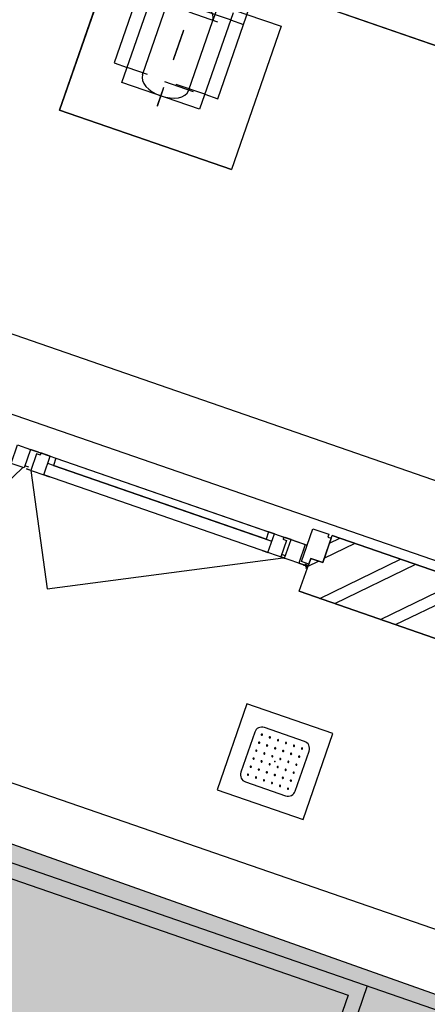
# Model space of a CAD drawing. Header units: metres. Extents: x 128615 to 129083, y 455669 to 456034.
# Tile 132 of 158: x 128836.61 to 128837.96, y 455862.71 to 455865.96. Entities that reach past the tile are written whole.
import ezdxf

# ---------------------------------------------------------------- set-up
doc = ezdxf.new("R2010")
doc.units = ezdxf.units.M
doc.linetypes.add('Tauw_Center2', pattern=[6.4990000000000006, 4, -0.833, 0.833, -0.833])
for name, color, linetype in [('B-XX-GR-GRAS-G', 90, 'Continuous'), ('B-XX-GR-KRUIDEN-G', 98, 'Continuous'), ('B-XX-OG-BEBOUWING-G', 1, 'Continuous'), ('ME_N_A_EB00----aandrijving~-_-----', 135, 'Continuous'), ('ME_N_A_EB00----vijzel~-_-----', 135, 'Continuous'), ('ME_N_N_-B00----aandrijving~C_-----', 135, 'Tauw_Center2'), ('ME_N_N_-B00----vijzel~C_-----', 135, 'Tauw_Center2'), ('ZU_N_D_EB00--F-METSELWERK~-_-----', 7, 'Continuous')]:
    doc.layers.add(name, color=color, linetype=linetype)
for name, color, linetype, lineweight in [('B-XX-GR-HAAG-G', 90, 'GR-HAAG1', 13), ('B-XX-VH-BESTRATING-V', 1, 'Continuous', 18), ('B-XX-VH-VERHARDING-V', 1, 'Continuous', 18), ('X-XX-AL-T25', 7, 'Continuous', 25)]:
    doc.layers.add(name, color=color, linetype=linetype, lineweight=lineweight)
doc.styles.add('tcb_isocp', font='tcb_isocp.shx')
doc.linetypes.add('GR-HAAG1', pattern='A,6,[176,NLCS.SHX,S=0.125,R=0,X=0,Y=0],-2', length=8)

# ---------------------------------------------------------------- blocks, each defined once
blk = doc.blocks.new('A$C5FFD7D3A')
at = {"layer": 'ME_N_A_EB00----aandrijving~-_-----'}
for p, q in [((217.3434344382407, -1643.459353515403), (-301.5297674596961, -1643.459353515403)), ((-42.13162010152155, -1688.697448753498), (-42.09316651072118, -1643.459353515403)), ((217.3434344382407, -1688.697448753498), (217.3434344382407, -1643.459353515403)), ((-67.48578113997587, -1688.697448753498), (269.8317897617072, -1688.697448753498)), ((269.8317897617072, -1688.697448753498), (269.8317897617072, -1960.12602018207)), ((269.8317897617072, -1960.12602018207), (-67.48578113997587, -1960.12602018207)), ((217.3434344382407, -2005.364115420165), (217.3434344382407, -1960.12602018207)), ((-301.5297674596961, -2005.364115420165), (217.3434344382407, -2005.364115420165))]:
    blk.add_line(p, q, dxfattribs=at)
at = {"layer": 'ME_N_A_EB00----vijzel~-_-----'}
for p, q in [((-110.3466191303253, -1743.597393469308), (-21.41011146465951, -1743.597393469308)), ((223.7561200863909, -1743.597393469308), (-21.41011146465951, -1743.597393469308)), ((223.7561200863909, -1904.261247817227), (-21.41011146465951, -1904.261247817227))]:
    blk.add_line(p, q, dxfattribs=at)
for centre, major_axis, ratio in [((-21.41011146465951, -1823.929320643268), (0, -80.33192717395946), 0.5735764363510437), ((223.7561200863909, -1823.929320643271), (0, 80.33192717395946), 0.5735764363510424)]:
    blk.add_ellipse(centre, major_axis=major_axis, ratio=ratio, start_param=3.141592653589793, end_param=6.283185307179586, dxfattribs=at)
at = {"layer": 'ME_N_N_-B00----aandrijving~C_-----'}
for p, q in [((-42.13162010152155, -1688.697448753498), (-42.13162010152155, -1960.12602018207)), ((217.3434344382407, -1688.697448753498), (217.3434344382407, -1960.12602018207)), ((-559.3239554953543, -1824.411734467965), (305.0450327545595, -1824.411734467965))]:
    blk.add_line(p, q, dxfattribs=at)
at = {"layer": 'ME_N_N_-B00----vijzel~C_-----'}
for p, q in [((-21.41011146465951, -1726.235109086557), (-21.41011146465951, -1922.588359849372)), ((222.0100205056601, -1726.235109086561), (222.0100205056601, -1922.588359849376)), ((-5954.76730772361, -1824.411734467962), (307.3109158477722, -1824.411734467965))]:
    blk.add_line(p, q, dxfattribs=at)
blk = doc.blocks.new('A$C771F1ADE')
at = {"layer": 'ZU_N_D_EB00--F-METSELWERK~-_-----'}
h = blk.add_hatch(dxfattribs=at)
h.set_pattern_fill('10300013,O', color=256, scale=75000, angle=270)
h.set_pattern_definition([(44.9999999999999, (1745.999999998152, -8817.531754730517), (-106.0660171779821, 106.0660171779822), []), (44.9999999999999, (1745.999999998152, -8764.499254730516), (-106.0660171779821, 106.0660171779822), [])])
h.paths.add_polyline_path([(2525.000000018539, -7392.531754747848), (2385.000000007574, -7392.531754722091), (2385.000000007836, -7612.531754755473), (2315.000000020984, -7612.5317547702), (2314.999999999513, -10032.53175471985), (1009.000000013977, -10032.53175472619), (1009.000000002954, -10127.53175473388), (966.9999999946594, -10127.53175475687), (966.9999999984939, -10242.53175477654), (2525.000000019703, -10242.5317547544)])
for p, q in [((180.952380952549, -8393.097998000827), (1419.047619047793, -8393.097998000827)), ((-299.9999999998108, -8500.000000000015), (-299.9999999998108, -9000.000000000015)), ((180.952380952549, -8500.000000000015), (300.0000000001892, -8500.000000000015)), ((300.0000000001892, -8500.000000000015), (300.0000000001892, -9000.000000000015)), ((-299.9999999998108, -9000.000000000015), (300.0000000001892, -9000.000000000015)), ((-2275.000000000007, -9750), (2274.999999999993, -9750)), ((-2275.000000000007, -10000), (2274.999999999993, -10000)), ((2314.999999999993, -10032.5317547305), (1008.999999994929, -10032.5317547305)), ((1008.999999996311, -10127.53175471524), (1008.999999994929, -10032.53175471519)), ((64.47795821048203, -10090.05873803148), (941.9999999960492, -10090.05873802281)), ((807.0182481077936, -10115.35821638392), (64.47795821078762, -10115.35821639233)), ((64.47795821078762, -10115.35821639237), (820.4740134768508, -10115.35821638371)), ((966.9999999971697, -10242.5317547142), (966.9999999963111, -10127.53175471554)), ((966.9999999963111, -10127.53175471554), (1008.999999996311, -10127.53175471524)), ((827.0182481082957, -10155.05320673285), (51.02219284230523, -10155.05320674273)), ((966.9999999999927, -10242.53175473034), (2524.999999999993, -10242.53175473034)), ((2524.999999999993, -10242.5317547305), (966.9999999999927, -10242.5317547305)), ((-2275.000000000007, -11150), (2274.999999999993, -11150)), ((-2525.000000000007, -11400), (2524.999999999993, -11400)), ((1604.999999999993, -11400), (1604.999999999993, -13079.99999999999))]:
    blk.add_line(p, q, dxfattribs=at)
for points in [[(-70.45175280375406, -10090.05320674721), (-24.68244952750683, -10090.053206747), (3.432191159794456, -10090.05320674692), (44.47795821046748, -10090.05320674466), (64.47795821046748, -10090.05320674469), (64.47795821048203, -10090.05873803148), (807.0182481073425, -10090.05873802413), (807.0182481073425, -10090.05320673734), (827.0182481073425, -10090.05320673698), (860.0512680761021, -10090.05320673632), (885.2194256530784, -10090.05320673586), (941.9999999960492, -10090.05320673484), (941.9999999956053, -10032.5317547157), (996.9999999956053, -10032.53175471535), (996.9999999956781, -10042.53175471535), (1008.999999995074, -10042.53175471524), (1008.999999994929, -10032.5317547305), (2314.999999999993, -10032.5317547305), (2314.999999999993, -8393.097998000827), (1780.952380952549, -8393.097998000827), (1419.047619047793, -8393.097998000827), (180.952380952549, -8393.097998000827)], [(-28.68302039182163, -10155.05320674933), (-208.2210863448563, -10507.03474291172), (-908.6119704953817, -10155.05320674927), (-835.0182480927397, -10155.05320674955), (-855.0182480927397, -10155.05320674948), (-855.0182480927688, -10090.05320674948), (-835.0182480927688, -10090.05320674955), (-835.018248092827, -10115.35821640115), (-855.018248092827, -10115.35821640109)], [(3.432191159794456, -10090.05320674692), (-23.95398790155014, -10090.05320674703)], [(12.44856284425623, -10097.45731318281), (-0.9517736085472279, -10097.45731318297), (-0.9517736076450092, -10155.05320674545), (-16.55067858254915, -10155.05320674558)], [(-16.14651036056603, -10155.05320674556), (64.47795821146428, -10155.05320674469), (44.47795821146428, -10155.05320674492), (44.47795821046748, -10090.05320674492), (64.47795821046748, -10090.05320674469), (64.47795821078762, -10115.35821639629), (44.47795821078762, -10115.35821639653)], [(-0.9517736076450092, -10155.05320674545), (178.5862923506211, -10507.03474290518), (880.6119705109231, -10155.05320673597), (807.0182481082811, -10155.05320673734), (827.0182481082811, -10155.05320673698), (827.0182481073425, -10090.05320673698), (807.0182481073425, -10090.05320673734), (807.0182481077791, -10115.35821638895), (827.0182481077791, -10115.35821638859)], [(44.47795821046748, -10090.05320674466), (11.44493824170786, -10090.05320674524), (11.44493824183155, -10097.45731318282)], [(827.0182481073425, -10090.05320673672), (860.0512680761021, -10090.05320673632), (860.0512680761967, -10097.4573131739)], [(859.047643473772, -10097.45731317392), (872.4479799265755, -10097.45731317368), (872.4479799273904, -10155.05320673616), (881.0161387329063, -10155.05320673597)], [(885.2194256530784, -10090.05320673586), (865.2194256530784, -10090.05320673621)], [(882.9025456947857, -10090.05873802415), (870.6338279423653, -10090.05873802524)], [(952.2194256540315, -10155.05320673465), (884.2306440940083, -10155.05320673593), (885.2194256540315, -10155.05320673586), (885.2194256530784, -10090.05320673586), (935.2194256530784, -10090.05320673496), (935.2194256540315, -10155.05320673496), (952.2194256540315, -10155.05320673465)], [(941.999999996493, -10147.5317547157), (941.9999999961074, -10100.24341504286)], [(-10.55365144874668, -10147.64910030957), (-23.95398790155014, -10147.64910030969)], [(882.9025456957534, -10155.05320673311), (870.633827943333, -10155.05320673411)], [(885.2194256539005, -10146.46949297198), (876.2607862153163, -10146.46949297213), (877.861351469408, -10146.46949297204)], [(-2575.000000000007, -10423.84662491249), (-2575.000000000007, -11450), (1554.999999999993, -11450), (1554.999999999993, -13236.63794879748)]]:
    blk.add_lwpolyline(points, dxfattribs=at)
for points in [[(300.0000000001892, -9000), (-299.9999999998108, -9000.000000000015), (-299.9999999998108, -8500.000000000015), (-180.952380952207, -8500.000000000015), (180.952380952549, -8500.000000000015), (300.0000000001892, -8500.000000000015)], [(966.999999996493, -10147.53175471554), (941.999999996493, -10147.5317547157), (941.9999999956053, -10032.5317547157), (996.9999999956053, -10032.53175471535), (996.9999999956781, -10042.53175471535), (1008.999999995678, -10042.53175471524), (1008.999999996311, -10127.53175471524), (966.9999999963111, -10127.53175471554)], [(-24.68244952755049, -10155.05320674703), (-70.11218134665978, -10155.05320674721), (-70.11218134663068, -10090.05320674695), (-24.68244952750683, -10090.053206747)], [(924.9999999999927, -10649.99999999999), (924.9999999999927, -10949.99999999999), (1224.999999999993, -10949.99999999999), (1224.999999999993, -10649.99999999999)]]:
    blk.add_lwpolyline(points, close=True, dxfattribs=at)
for points in [[(979.9999999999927, -10729.99999999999), (979.9999999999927, -10869.99999999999, 0.414213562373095), (1004.999999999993, -10894.99999999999), (1144.999999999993, -10894.99999999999, 0.414213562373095), (1169.999999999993, -10869.99999999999), (1169.999999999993, -10729.99999999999, 0.414213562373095), (1144.999999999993, -10704.99999999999), (1004.999999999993, -10704.99999999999, 0.414213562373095)], [(1004.999999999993, -10727.99999999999, 1), (1004.999999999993, -10731.99999999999, 1)], [(1004.999999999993, -10755.99999999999, 1), (1004.999999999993, -10759.99999999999, 1)], [(1032.999999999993, -10727.99999999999, 1), (1032.999999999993, -10731.99999999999, 1)], [(1032.999999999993, -10755.99999999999, 1), (1032.999999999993, -10759.99999999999, 1)], [(1060.999999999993, -10727.99999999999, 1), (1060.999999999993, -10731.99999999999, 1)], [(1060.999999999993, -10755.99999999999, 1), (1060.999999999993, -10759.99999999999, 1)], [(1088.999999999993, -10727.99999999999, 1), (1088.999999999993, -10731.99999999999, 1)], [(1088.999999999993, -10755.99999999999, 1), (1088.999999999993, -10759.99999999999, 1)], [(1116.999999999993, -10727.99999999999, 1), (1116.999999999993, -10731.99999999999, 1)], [(1116.999999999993, -10755.99999999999, 1), (1116.999999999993, -10759.99999999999, 1)], [(1144.999999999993, -10727.99999999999, 1), (1144.999999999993, -10731.99999999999, 1)], [(1144.999999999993, -10755.99999999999, 1), (1144.999999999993, -10759.99999999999, 1)], [(1004.999999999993, -10783.99999999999, 1), (1004.999999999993, -10787.99999999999, 1)], [(1032.999999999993, -10783.99999999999, 1), (1032.999999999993, -10787.99999999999, 1)], [(1060.999999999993, -10783.99999999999, 1), (1060.999999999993, -10787.99999999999, 1)], [(1088.999999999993, -10783.99999999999, 1), (1088.999999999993, -10787.99999999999, 1)], [(1116.999999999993, -10783.99999999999, 1), (1116.999999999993, -10787.99999999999, 1)], [(1144.999999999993, -10783.99999999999, 1), (1144.999999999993, -10787.99999999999, 1)], [(1004.999999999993, -10811.99999999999, 1), (1004.999999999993, -10815.99999999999, 1)], [(1032.999999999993, -10811.99999999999, 1), (1032.999999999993, -10815.99999999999, 1)], [(1060.999999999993, -10811.99999999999, 1), (1060.999999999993, -10815.99999999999, 1)], [(1088.999999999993, -10811.99999999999, 1), (1088.999999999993, -10815.99999999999, 1)], [(1116.999999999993, -10811.99999999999, 1), (1116.999999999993, -10815.99999999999, 1)], [(1144.999999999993, -10811.99999999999, 1), (1144.999999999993, -10815.99999999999, 1)], [(1004.999999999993, -10839.99999999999, 1), (1004.999999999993, -10843.99999999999, 1)], [(1032.999999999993, -10839.99999999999, 1), (1032.999999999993, -10843.99999999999, 1)], [(1060.999999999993, -10839.99999999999, 1), (1060.999999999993, -10843.99999999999, 1)], [(1088.999999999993, -10839.99999999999, 1), (1088.999999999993, -10843.99999999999, 1)], [(1116.999999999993, -10839.99999999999, 1), (1116.999999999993, -10843.99999999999, 1)], [(1144.999999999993, -10839.99999999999, 1), (1144.999999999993, -10843.99999999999, 1)], [(1004.999999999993, -10867.99999999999, 1), (1004.999999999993, -10871.99999999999, 1)], [(1032.999999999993, -10867.99999999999, 1), (1032.999999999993, -10871.99999999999, 1)], [(1060.999999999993, -10867.99999999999, 1), (1060.999999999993, -10871.99999999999, 1)], [(1088.999999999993, -10867.99999999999, 1), (1088.999999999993, -10871.99999999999, 1)], [(1116.999999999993, -10867.99999999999, 1), (1116.999999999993, -10871.99999999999, 1)], [(1144.999999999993, -10867.99999999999, 1), (1144.999999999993, -10871.99999999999, 1)]]:
    blk.add_lwpolyline(points, format="xyb", close=True, dxfattribs=at)
for centre in [(956.6134939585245, -10163.80459936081), (957.7986727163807, -10161.55850488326), (958.9838514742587, -10159.31241040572)]:
    blk.add_arc(centre, 7.552685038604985, 0.5723911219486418, 123.7897911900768, dxfattribs=at)
blk.add_point((1074.999999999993, -10799.99999999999), dxfattribs=at)
at = {"layer": 'ZU_N_D_EB00--F-METSELWERK~-_-----', "rotation": 270}
blk.add_blockref('A$C5FFD7D3A', (1824.411734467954, -8576.911652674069), dxfattribs=at)

msp = doc.modelspace()

# ---------------------------------------------------------------- hatches: boundary and pattern name
at = {"layer": 'B-XX-GR-GRAS-G'}
h = msp.add_hatch(dxfattribs=at)
h.set_pattern_fill('CROSS', color=256, scale=0.09999999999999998, angle=-116.5632943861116, style=0)
h.set_pattern_definition([(340.9065815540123, (128738.9979208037, 455858.1422880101), (0.8077808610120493, 0.3923519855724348), [0.3174999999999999, -0.9525]), (70.90658155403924, (128739.0960088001, 455857.9403427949), (-0.3923519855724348, 0.8077808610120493), [0.3174999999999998, -0.9524999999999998])])
h.paths.add_polyline_path([(128845.8675353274, 455784.6485665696), (128847.5685110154, 455784.0597697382), (128847.7647766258, 455784.6267616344), (128846.0638009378, 455785.2155584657)])
h.paths.add_polyline_path([(128967.1055860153, 455860.4144094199), (128969.4210054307, 455866.8918425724), (128880.9006920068, 455904.409712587), (128810.0577815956, 455927.1027515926), (128808.0815679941, 455921.3936663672), (128811.5859768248, 455919.9881814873), (128842.9440111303, 455909.6012506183), (128874.3253125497, 455899.2845629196), (128897.3942134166, 455890.0887698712), (128932.249899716, 455875.2515896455), (128958.9784740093, 455863.874893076)])
edge = h.paths.add_edge_path()
edge.add_line((128984.0843231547, 455804.1850891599), (128953.5143684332, 455822.3927003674))
edge.add_line((128953.5143684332, 455822.3927003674), (128931.0817976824, 455759.6371250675))
edge.add_line((128931.0817976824, 455759.6371250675), (128923.691293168, 455762.2048782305))
edge.add_line((128923.691293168, 455762.2048782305), (128914.0269830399, 455765.5502024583))
edge.add_line((128914.0269830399, 455765.5502024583), (128897.845598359, 455770.6508317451))
edge.add_line((128897.845598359, 455770.6508317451), (128884.7246261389, 455774.2573768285))
edge.add_line((128884.7246261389, 455774.2573768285), (128872.548293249, 455777.8537726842))
edge.add_line((128872.548293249, 455777.8537726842), (128866.079626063, 455781.0475949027))
edge.add_line((128866.079626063, 455781.0475949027), (128866.0212588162, 455781.0678178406))
edge.add_line((128866.0212588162, 455781.0678178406), (128863.5642032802, 455773.7248399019))
edge.add_line((128863.5642032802, 455773.7248399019), (128871.5285838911, 455771.3053608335))
edge.add_line((128871.5285838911, 455771.3053608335), (128871.6722959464, 455771.410655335))
edge.add_arc((128873.3846396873, 455770.369334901), 2.004113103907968, 78.24944847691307, 148.6951358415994, ccw=False)
edge.add_line((128873.7927796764, 455772.3314488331), (128875.0821999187, 455772.0165345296))
edge.add_line((128875.0821999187, 455772.0165345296), (128927.2955738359, 455757.61301808))
edge.add_line((128927.2955738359, 455757.61301808), (128956.895554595, 455749.1705929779))
edge.add_line((128956.895554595, 455749.1705929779), (128984.0843231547, 455804.1850891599))
at = {"layer": 'B-XX-GR-HAAG-G'}
h = msp.add_hatch(dxfattribs=at)
h.set_pattern_fill('ANGLE', color=256, scale=0.03999999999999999, angle=-19.09341844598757, style=0)
h.set_pattern_definition([(78.37645749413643, (128738.9979208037, 455858.1422880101), (-0.2736702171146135, 0.05629362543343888), [0.2032, -0.07619999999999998]), (168.3764574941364, (128738.9979208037, 455858.1422880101), (-0.0562936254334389, -0.2736702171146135), [0.2031999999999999, -0.07619999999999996])])
edge = h.paths.add_edge_path()
edge.add_line((128824.0560011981, 455861.2439628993), (128824.3251972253, 455861.9975444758))
edge.add_line((128824.3251972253, 455861.9975444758), (128807.412816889, 455867.9094233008))
edge.add_line((128807.412816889, 455867.9094233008), (128807.5844640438, 455867.0019485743))
edge.add_line((128807.5844640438, 455867.0019485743), (128824.0565718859, 455861.2437634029))
edge.add_line((128911.0524530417, 455830.6925610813), (128923.8730139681, 455826.2243651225))
edge.add_line((128923.8730139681, 455826.2243651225), (128926.9522502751, 455825.1512758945))
edge.add_line((128926.9522502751, 455825.1512758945), (128927.2239480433, 455825.9444302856))
edge.add_line((128927.2239480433, 455825.9444302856), (128912.031396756, 455831.2301135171))
edge.add_line((128912.031396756, 455831.2301135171), (128911.0523500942, 455830.6922639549))
at = {"layer": 'B-XX-GR-KRUIDEN-G'}
h = msp.add_hatch(dxfattribs=at)
h.set_pattern_fill('SWAMP', color=256, scale=0.2, angle=-116.5632943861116, style=0)
h.set_pattern_definition([(340.9065815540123, (128738.9979208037, 455858.1422880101), (3.839350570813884, 3.326515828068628), [0.6349999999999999, -4.444999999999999]), (70.90658155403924, (128739.2979540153, 455858.0384307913), (-0.9611808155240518, 4.988231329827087), [0.3174999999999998, -8.481319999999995]), (70.90658155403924, (128739.3729632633, 455858.0124661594), (-0.9611808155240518, 4.988231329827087), [0.2539999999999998, -8.544819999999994]), (70.90658155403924, (128739.2229447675, 455858.0643954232), (-0.9611808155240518, 4.988231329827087), [0.2539999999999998, -8.544819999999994]), (40.90658155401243, (128739.4479706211, 455857.9865021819), (-0.9611719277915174, 4.988233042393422), [0.2032, -4.876799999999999]), (100.9065815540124, (128739.1479374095, 455858.0903594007), (-4.8005224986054, 1.661717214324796), [0.2032, -4.8768])])
edge = h.paths.add_edge_path()
edge.add_line((128948.4118116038, 455833.4579504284), (128948.6455033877, 455826.0782791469))
edge.add_line((128948.6455033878, 455826.0782791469), (128943.9095911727, 455812.3966981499))
edge.add_line((128943.9095911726, 455812.3966981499), (128941.3888850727, 455813.2785094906))
edge.add_line((128941.3888850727, 455813.2785094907), (128942.1339618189, 455815.4309623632))
edge.add_arc((128932.745274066, 455818.888458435), 10.00508554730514, -20.21683048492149, 71.17534409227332)
edge.add_line((128935.9736453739, 455828.358376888), (128892.1860483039, 455843.579290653))
edge.add_arc((128893.6952972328, 455847.9211051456), 4.596649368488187, -157.04283936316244, -109.16785423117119, ccw=False)
edge.add_arc((128894.4307678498, 455848.232645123), 5.395382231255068, 162.5112662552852, 202.9571606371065, ccw=False)
edge.add_line((128889.2847814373, 455849.8540560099), (128901.8557516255, 455885.6735668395))
edge.add_line((128901.8557516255, 455885.6735668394), (128887.2242848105, 455890.7225570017))
edge.add_line((128887.2242848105, 455890.7225570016), (128887.1817624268, 455890.5997140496))
edge.add_line((128887.1817624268, 455890.5997140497), (128874.5146120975, 455895.1035688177))
edge.add_line((128874.5146120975, 455895.1035688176), (128873.5283828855, 455892.2544503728))
edge.add_arc((128867.280722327, 455871.995513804), 21.20041917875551, 72.86074229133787, 176.4358647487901)
edge.add_line((128846.121308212, 455873.313454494), (128835.0103701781, 455877.1887525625))
edge.add_arc((128817.5916042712, 455889.2204382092), 21.17014088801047, -34.63404912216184, -24.22743715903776)
edge.add_line((128836.8971577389, 455880.5330640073), (128837.0847450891, 455880.5150973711))
edge.add_line((128837.0847450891, 455880.5150973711), (128838.2442237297, 455883.7950644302))
edge.add_line((128838.2442237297, 455883.7950644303), (128838.0851409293, 455883.9110295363))
edge.add_arc((128817.5916042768, 455889.2204382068), 21.17014088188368, -14.52468191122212, 21.05836036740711)
edge.add_line((128837.3478955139, 455896.8272655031), (128838.4437976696, 455897.45125095))
edge.add_line((128838.4437976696, 455897.45125095), (128836.9196742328, 455900.519436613))
edge.add_line((128836.9196742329, 455900.519436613), (128835.8290882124, 455899.9707426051))
edge.add_arc((128817.5916042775, 455889.2204382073), 21.17014088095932, 30.51773535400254, 65.7725628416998)
edge.add_line((128826.2789784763, 455908.5259916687), (128826.2969451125, 455908.713579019))
edge.add_line((128826.2969451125, 455908.7135790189), (128823.0169780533, 455909.8730576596))
edge.add_line((128823.0169780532, 455909.8730576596), (128822.9010129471, 455909.7139748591))
edge.add_arc((128817.591604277, 455889.2204382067), 21.17014088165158, 75.47531808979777, 155.5873596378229)
edge.add_line((128798.3142327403, 455897.9701702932), (128798.1176121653, 455897.9799474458))
edge.add_line((128798.1176121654, 455897.9799474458), (128797.7211869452, 455896.8585281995))
edge.add_line((128797.7211869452, 455896.8585281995), (128793.8072384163, 455898.2133509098))
edge.add_arc((128775.6531717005, 455909.0573338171), 21.14620778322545, -30.85117203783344, -24.45064201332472)
edge.add_line((128794.9029489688, 455900.3047239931), (128795.4902118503, 455900.2458409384))
edge.add_line((128795.4902118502, 455900.2458409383), (128796.7020683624, 455903.7467742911))
edge.add_line((128796.7020683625, 455903.746774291), (128796.1976420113, 455904.0486570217))
edge.add_arc((128775.6531716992, 455909.057333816), 21.14620778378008, -13.70124981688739, 21.18853243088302)
edge.add_line((128795.3698146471, 455916.7003760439), (128797.9082227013, 455917.9559061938))
edge.add_line((128797.9082227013, 455917.9559061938), (128796.4067381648, 455921.1222890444))
edge.add_line((128796.4067381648, 455921.1222890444), (128793.8362756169, 455919.8525566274))
edge.add_arc((128775.6531717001, 455909.0573338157), 21.1462077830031, 30.69740409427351, 65.54935799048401)
edge.add_line((128784.4057815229, 455928.3071110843), (128784.4646645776, 455928.8943739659))
edge.add_line((128784.4646645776, 455928.8943739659), (128780.9637312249, 455930.1062304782))
edge.add_line((128780.9637312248, 455930.1062304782), (128780.6618484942, 455929.6018041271))
edge.add_arc((128775.6531717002, 455909.0573338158), 21.14620778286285, 76.298750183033, 155.5095457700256)
edge.add_line((128756.4094808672, 455917.8233173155), (128755.8262168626, 455917.8979581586))
edge.add_line((128755.8262168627, 455917.8979581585), (128754.6142224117, 455914.3971073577))
edge.add_line((128754.6142224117, 455914.3971073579), (128755.1121866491, 455914.0802848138))
edge.add_arc((128775.6531716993, 455909.057333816), 21.1462077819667, 166.2589379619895, 191.7043835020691)
edge.add_line((128754.9466508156, 455904.7675673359), (128751.1985842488, 455903.6584638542))
edge.add_line((128751.1985842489, 455903.6584638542), (128751.1173775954, 455903.9197317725))
edge.add_line((128751.1173775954, 455903.9197317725), (128741.4969709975, 455907.2999279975))
edge.add_line((128741.4969709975, 455907.2999279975), (128757.0495062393, 455938.2990116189))
edge.add_line((128757.0495062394, 455938.2990116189), (128795.963293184, 455925.5684809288))
edge.add_line((128795.963293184, 455925.5684809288), (128808.0815679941, 455921.3936663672))
edge.add_line((128808.0815679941, 455921.3936663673), (128811.5859768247, 455919.9881814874))
edge.add_line((128811.5859768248, 455919.9881814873), (128842.9440111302, 455909.6012506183))
edge.add_line((128842.9440111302, 455909.6012506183), (128874.3253125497, 455899.2845629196))
edge.add_line((128874.3253125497, 455899.2845629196), (128897.3942134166, 455890.0887698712))
edge.add_line((128897.3942134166, 455890.0887698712), (128932.249899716, 455875.2515896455))
edge.add_line((128932.249899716, 455875.2515896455), (128958.9784740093, 455863.874893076))
edge.add_line((128958.9784740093, 455863.8748930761), (128948.4118116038, 455833.4579504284))
h.paths.add_polyline_path([(128845.694092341, 455904.4570519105), (128848.0856081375, 455905.5477301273), (128849.2310223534, 455903.2376735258), (128848.6444501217, 455901.5319182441), (128846.8291906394, 455902.1678003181)], flags=16)
at = {"layer": 'B-XX-VH-BESTRATING-V'}
h = msp.add_hatch(dxfattribs=at)
h.set_pattern_fill('AR-B88', color=256, scale=0.001999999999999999, angle=-116.5632943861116, style=0)
h.set_pattern_definition([(340.9065815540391, (222427.2334215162, -244865.0047561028), (0.1329372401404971, 0.384042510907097), []), (70.90658155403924, (222427.2334215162, -244865.0047561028), (-0.05908401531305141, 0.4505111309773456), [0.4063999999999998, -0.4063999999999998])])
h.paths.add_polyline_path([(128848.0971045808, 455878.635931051, -0.4037405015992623), (128873.2287957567, 455891.4051268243), (128873.5244922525, 455892.2556497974, 0.4868956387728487), (128846.1151016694, 455873.2097112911), (128834.9511693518, 455877.1034928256, 0.04666700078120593), (128836.8971577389, 455880.5330640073), (128837.0847450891, 455880.5150973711), (128838.2442237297, 455883.7950644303), (128838.0851409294, 455883.9110295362, 0.156520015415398), (128837.3478955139, 455896.827265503), (128838.4437976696, 455897.45125095), (128836.9196742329, 455900.519436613), (128835.8290882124, 455899.9707426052, 0.1550531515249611), (128826.2789784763, 455908.5259916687), (128826.2969451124, 455908.7135790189), (128824.5146119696, 455909.3436393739), (128824.2202072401, 455908.4931332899), (128825.3340023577, 455908.0994032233), (128825.3205751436, 455907.9592113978, -0.1738342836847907), (128835.4657427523, 455898.7804478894), (128836.5160855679, 455899.3088947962), (128837.2594004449, 455897.8125408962), (128836.2169129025, 455897.2189686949, -0.1740133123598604), (128837.0524737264, 455883.5500615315), (128837.1721865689, 455883.4627955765), (128836.4705692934, 455881.478040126), (128836.3303774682, 455881.4914673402, -0.3844101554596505), (128811.8267057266, 455869.7873592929), (128811.7490435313, 455869.6698747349), (128810.8869354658, 455869.9746326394), (128810.5925307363, 455869.1241265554), (128812.1120620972, 455868.5869674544), (128812.2159800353, 455868.7441707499, 0.07544990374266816), (128818.5706738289, 455868.0729492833, 0.07589524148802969), (128824.8361656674, 455869.3284499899), (128826.3976501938, 455866.1488804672), (128827.2047040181, 455866.5576945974), (128826.1752094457, 455868.7079874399), (128828.4456792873, 455869.8032831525), (128829.4583531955, 455867.6595790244), (128832.7670077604, 455866.4857812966), (128833.0882556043, 455867.3781987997), (128830.0883369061, 455868.4308349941), (128828.7671010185, 455871.2403620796), (128828.8525096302, 455871.2937297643, 0.08531439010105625), (128834.1918941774, 455876.0825068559), (128837.7766362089, 455874.850374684), (128842.5594630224, 455873.1541507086), (128846.0838651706, 455871.9276488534), (128846.0810004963, 455871.8227441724, 0.1974429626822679), (128852.3271716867, 455856.9670565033), (128850.4531680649, 455851.7043292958), (128837.7009904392, 455856.1264283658), (128837.4045707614, 455855.2651000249), (128841.2029329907, 455853.9566605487), (128840.2940743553, 455851.3180823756, -0.03739428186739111), (128840.2171224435, 455851.0270438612, -0.0366327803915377), (128840.1005161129, 455850.7561483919), (128837.9778480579, 455844.5936657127, -0.02691818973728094), (128837.9180416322, 455844.3852272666, -0.02615719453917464), (128837.8387947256, 455844.1899691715), (128836.9097664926, 455841.4928350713), (128836.1198297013, 455841.7703814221), (128834.2752362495, 455836.4663716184), (128835.044899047, 455836.1989614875), (128833.9672562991, 455833.0983045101, 0.04583804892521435), (128834.7845963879, 455832.7170226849), (128835.7157441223, 455835.3939975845), (128836.2000348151, 455836.7517529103), (128835.4308187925, 455837.03347389), (128836.694533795, 455840.6411847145), (128837.4668797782, 455840.3769051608), (128841.9721584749, 455853.3663621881), (128875.616844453, 455841.6266952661), (128872.6042422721, 455832.6313486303), (128869.4363862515, 455823.6340851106), (128868.9275225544, 455823.8103949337), (128868.6019804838, 455822.8506645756), (128868.0093077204, 455821.190477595), (128868.4012366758, 455821.0537541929, 0.05439538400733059), (128869.3766180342, 455820.7581588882), (128873.2027955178, 455831.5751975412), (128875.0930636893, 455836.9640584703, -0.0412858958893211), (128875.1754991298, 455837.2859374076, -0.04334982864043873), (128875.3176973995, 455837.6044542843), (128877.0161506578, 455842.4464806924), (128860.0173804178, 455848.3648314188), (128851.3064607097, 455851.4074056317), (128853.0583824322, 455856.2732795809, 0.3272972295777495), (128877.9961818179, 455853.7020223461), (128879.4539705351, 455851.9601852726), (128881.0431873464, 455853.2495140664), (128880.1699822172, 455854.3809194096), (128882.1130744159, 455856.0401414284), (128883.0879052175, 455854.9247671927), (128883.6943496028, 455855.4497789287), (128882.3422394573, 455857.0749083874), (128882.4127906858, 455857.1464639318, 0.5271845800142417), (128875.6562547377, 455891.4715256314), (128874.8988719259, 455891.7329317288), (128874.6549034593, 455890.9093898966, -0.402981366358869), (128886.4646925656, 455865.3548980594, -1)])
h.paths.add_polyline_path([(128876.3997198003, 455841.651282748), (128877.6867014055, 455841.2057909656), (128877.8829670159, 455841.7727828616), (128876.5959854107, 455842.218274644)], flags=24)
h = msp.add_hatch(dxfattribs=at)
h.set_pattern_fill('BRICK', color=256, scale=0.03307086, angle=-116.5097316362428)
h.set_pattern_definition([(340.9065815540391, (128781.00315288, 455850.7668853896), (0.0686929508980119, 0.1984471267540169), []), (70.90658155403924, (128781.00315288, 455850.7668853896), (-0.3968942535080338, 0.1373859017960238), [0.2099999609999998, -0.2099999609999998]), (70.90658155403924, (128781.2016000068, 455850.6981924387), (-0.3968942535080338, 0.1373859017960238), [-0.2099999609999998, 0.2099999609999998])])
edge = h.paths.add_edge_path()
edge.add_line((128831.6126664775, 455838.8346340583), (128839.0652869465, 455860.4902585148))
edge.add_line((128839.0652869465, 455860.4902585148), (128836.3034510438, 455861.4412710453))
edge.add_line((128836.3034510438, 455861.4412710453), (128833.541615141, 455862.3922835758))
edge.add_arc((128834.2946828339, 455864.407557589), 2.151381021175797, 165.7586443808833, 249.5102871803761, ccw=False)
edge.add_line((128832.2094179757, 455864.936812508), (128832.7229766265, 455866.3634640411))
edge.add_line((128832.7229766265, 455866.3634640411), (128829.5305935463, 455867.4960062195))
edge.add_line((128829.5305935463, 455867.4960062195), (128825.7790093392, 455865.6897798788))
edge.add_line((128825.7790093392, 455865.6897798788), (128824.1892600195, 455861.2288345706))
edge.add_line((128824.1892600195, 455861.2288345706), (128829.3480097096, 455859.4118744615))
edge.add_arc((128828.6821113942, 455857.5376763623), 1.98897940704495, -20.160679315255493, 70.43999003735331, ccw=False)
edge.add_line((128830.5492255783, 455856.8521665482), (128825.085613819, 455841.0700632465))
edge.add_arc((128820.6003911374, 455842.5189337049), 4.713432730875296, 246.4303146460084, 342.09788309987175, ccw=False)
edge.add_line((128818.7156584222, 455838.1987218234), (128794.9887339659, 455846.4591081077))
edge.add_line((128794.9887339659, 455846.4591081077), (128740.4443933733, 455865.3829613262))
edge.add_arc((128742.7378552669, 455872.1050294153), 7.102546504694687, 156.7495911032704, 251.16118143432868, ccw=False)
edge.add_line((128736.2121179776, 455874.9087625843), (128740.8492055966, 455888.4475361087))
edge.add_arc((128747.4193090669, 455885.7839878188), 7.08948158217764, 110.50432189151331, 157.9321541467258, ccw=False)
edge.add_line((128744.936019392, 455892.4243207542), (128746.0560372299, 455895.6599412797))
edge.add_line((128746.0560372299, 455895.6599412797), (128750.9663574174, 455893.9602221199))
edge.add_line((128750.9663574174, 455893.9602221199), (128752.5278960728, 455898.5416274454))
edge.add_line((128752.5278960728, 455898.5416274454), (128752.0152830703, 455900.3559231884))
edge.add_line((128752.0152830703, 455900.3559231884), (128751.9765845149, 455900.3451798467))
edge.add_line((128751.9765845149, 455900.3451798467), (128751.0126086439, 455903.818817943))
edge.add_line((128751.0126086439, 455903.818817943), (128743.3040688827, 455906.5354959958))
edge.add_line((128743.3040688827, 455906.5354959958), (128719.892912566, 455838.9029857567))
edge.add_line((128719.892912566, 455838.9029857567), (128720.2712589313, 455838.7734198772))
edge.add_line((128720.2712589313, 455838.7734198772), (128743.5504862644, 455906.0245387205))
edge.add_line((128743.5504862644, 455906.0245387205), (128750.6829467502, 455903.5108851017))
edge.add_line((128750.6829467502, 455903.5108851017), (128752.1090925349, 455898.5527556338))
edge.add_line((128752.1090925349, 455898.5527556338), (128750.717407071, 455894.4696833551))
edge.add_line((128750.717407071, 455894.4696833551), (128745.8088863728, 455896.1687796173))
edge.add_line((128745.8088863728, 455896.1687796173), (128744.6185725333, 455892.7300809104))
edge.add_arc((128747.419309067, 455885.7839878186), 7.489481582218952, 111.9598016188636, 158.0177529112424)
edge.add_line((128740.4743136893, 455888.5874452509), (128735.6521931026, 455874.5084362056))
edge.add_arc((128742.711383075, 455872.0759849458), 7.466524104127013, 160.9871051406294, 251.273710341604)
edge.add_line((128740.3142736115, 455865.0047157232), (128794.856583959, 455846.0815660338))
edge.add_line((128794.856583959, 455846.0815660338), (128818.5714073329, 455837.8252763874))
edge.add_arc((128820.6003911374, 455842.5189337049), 5.113432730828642, 246.6220382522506, 342.0506229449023)
edge.add_line((128825.4649488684, 455840.9430934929), (128830.9260443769, 455856.717928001))
edge.add_arc((128828.6821113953, 455857.5376763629), 2.388979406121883, 339.9318582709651, 430.4537588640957)
edge.add_line((128829.4813863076, 455859.7889831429), (128824.7008226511, 455861.4727425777))
edge.add_line((128824.7008226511, 455861.4727425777), (128826.1020253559, 455865.4046131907))
edge.add_line((128826.1020253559, 455865.4046131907), (128829.4604913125, 455867.0964502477))
edge.add_line((128829.4604913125, 455867.0964502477), (128832.2105117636, 455866.120842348))
edge.add_line((128832.2105117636, 455866.120842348), (128831.8267665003, 455865.0548087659))
edge.add_arc((128834.2946828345, 455864.4075575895), 2.551381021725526, 165.3042260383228, 249.6319906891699)
edge.add_line((128833.4066780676, 455862.0156979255), (128838.5569163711, 455860.2422612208))
edge.add_line((128838.5569163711, 455860.2422612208), (128831.2322111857, 455838.9583295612))
edge.add_arc((128836.4510621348, 455837.3560573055), 5.459274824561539, 162.9326608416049, 251.688394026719)
edge.add_line((128834.7358411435, 455832.1732300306), (128868.2102711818, 455820.5590485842))
edge.add_arc((128870.243457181, 455825.3755239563), 5.22802833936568, 247.1138597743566, 340.4610631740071)
edge.add_line((128875.1704265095, 455823.6270235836), (128882.5907182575, 455844.7795449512))
edge.add_arc((128880.2053561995, 455845.6949556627), 2.55498119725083, 339.0051081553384, 400.5811834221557)
edge.add_line((128882.1458260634, 455847.357034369), (128879.1820600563, 455850.9862143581))
edge.add_line((128879.1820600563, 455850.9862143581), (128886.2461834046, 455856.9579368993))
edge.add_arc((128882.7728296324, 455860.6776088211), 5.089218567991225, 313.038728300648, 342.0620473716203)
edge.add_line((128887.6146643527, 455859.110196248), (128893.0181774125, 455874.5159597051))
edge.add_arc((128882.8722026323, 455877.7590635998), 10.65169127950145, 342.2738127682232, 419.290512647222)
edge.add_line((128888.3118646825, 455886.917043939), (128886.2148499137, 455887.872679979))
edge.add_line((128886.2148499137, 455887.872679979), (128886.1094443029, 455887.4783866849))
edge.add_line((128886.1094443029, 455887.4783866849), (128888.1745737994, 455886.5274173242))
edge.add_arc((128882.8857705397, 455877.7600346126), 10.23906438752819, -17.723255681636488, 58.900096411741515, ccw=False)
edge.add_line((128892.6388684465, 455874.6430616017), (128887.2355901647, 455859.2379771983))
edge.add_arc((128882.7728296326, 455860.677608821), 4.689218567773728, 313.1287842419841, 342.12093767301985, ccw=False)
edge.add_line((128885.978569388, 455857.2553283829), (128883.1729931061, 455854.8264816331))
edge.add_line((128883.1729931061, 455854.8264816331), (128878.5836409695, 455851.0866857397))
edge.add_line((128878.5836409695, 455851.0866857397), (128881.839104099, 455847.1002356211))
edge.add_arc((128880.2053561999, 455845.6949556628), 2.15498119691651, -21.143024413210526, 40.70070699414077, ccw=False)
edge.add_line((128882.2152704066, 455844.9176598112), (128877.8010034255, 455832.3322089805))
edge.add_line((128877.8010034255, 455832.3322089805), (128874.7932273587, 455823.7601450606))
edge.add_arc((128870.243457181, 455825.3755239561), 4.828028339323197, 246.96541338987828, 340.45278373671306, ccw=False)
edge.add_line((128868.354313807, 455820.9324400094), (128834.8638834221, 455832.552191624))
edge.add_arc((128836.4510621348, 455837.3560573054), 5.059274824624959, 163.0072479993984, 251.7166439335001, ccw=False)
at = {"layer": 'B-XX-VH-VERHARDING-V'}
h = msp.add_hatch(dxfattribs=at)
h.set_pattern_fill('AR-CONC', color=256, scale=0.002499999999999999, angle=-116.5632943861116, style=0)
h.set_pattern_definition([(30.90658155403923, (128738.9979208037, 455858.1422880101), (0.4173705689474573, -0.1866413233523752), [0.04762499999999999, -0.5238749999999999]), (335.9065815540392, (128738.9979208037, 455858.1422880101), (0.07298104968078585, 0.4801855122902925), [0.03809999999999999, -0.4190999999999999]), (81.35758155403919, (128739.0327015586, 455858.1267346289), (0.4903524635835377, 0.2935415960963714), [0.04047499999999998, -0.4452249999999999]), (27.09078155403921, (128739.0394636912, 455858.2623012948), (0.6060339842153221, -0.3210048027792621), [0.07143749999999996, -0.7858124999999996]), (77.54218155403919, (128739.0899664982, 455858.2355509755), (0.7631975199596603, 0.3903916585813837), [0.06071249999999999, -0.6678374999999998]), (332.0905815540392, (128739.0394636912, 455858.2623012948), (0.763198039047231, 0.3903903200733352), [0.05714999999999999, -0.6286499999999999]), (1.906581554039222, (128739.0890846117, 455858.2115265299), (0.2745550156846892, -0.365585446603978), [0.04762499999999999, -0.5238749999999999]), (306.9065815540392, (128739.0890846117, 455858.2115265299), (0.2966292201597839, 0.3845977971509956), [0.03809999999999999, -0.4190999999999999]), (52.35798155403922, (128739.1119640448, 455858.1810611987), (0.5711835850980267, 0.01901366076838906), [0.04047499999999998, -0.4452249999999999]), (18.40658155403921, (128738.9979208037, 455858.1422880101), (0.07644358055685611, 0.197232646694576), [0, -0.41402, 0, -0.4254500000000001, 0, -0.4206875]), (348.4065815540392, (128738.9979208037, 455858.1422880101), (0.2397842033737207, 0.1820298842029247), [0, -0.2425699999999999, 0, -0.4044949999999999, 0, -0.1603375]), (308.4065815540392, (128738.8641059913, 455858.1886083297), (0.3156433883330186, -0.1244163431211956), [0, -0.1587499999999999, 0, -0.4952999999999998, 0, -0.6572249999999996]), (298.4065815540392, (128738.804099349, 455858.2093797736), (0.3707432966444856, -0.06106687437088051), [0, -0.2063749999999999, 0, -0.3289299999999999, 0, -0.4667249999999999])])
edge = h.paths.add_edge_path()
edge.add_line((128835.9437916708, 455869.8746399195), (128833.8553170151, 455864.2049304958))
edge.add_line((128833.8553170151, 455864.2049304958), (128838.6369063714, 455862.5091465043))
edge.add_line((128838.6369063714, 455862.5091465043), (128840.7890330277, 455868.3494917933))
edge.add_arc((128840.1887806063, 455866.5025256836), 1.942057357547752, -18.005848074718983, 71.99616286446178, ccw=False)
edge.add_line((128842.0357256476, 455865.9022084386), (128840.28945196, 455861.0433446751))
edge.add_arc((128839.5356688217, 455861.311375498), 0.8000184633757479, 250.2898018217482, 340.42558933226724, ccw=False)
edge.add_line((128839.265852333, 455860.5582296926), (128833.5839397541, 455862.5152007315))
edge.add_arc((128834.2947803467, 455864.4075689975), 2.021472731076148, 207.6738350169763, 249.4120419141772, ccw=False)
edge.add_arc((128834.2947803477, 455864.4075689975), 2.021472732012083, 165.9356281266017, 207.6738350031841, ccw=False)
edge.add_line((128832.3339046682, 455864.8988108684), (128833.6937653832, 455868.676465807))
edge.add_arc((128835.4637451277, 455868.0643834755), 1.872824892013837, 118.03599783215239, 160.9239398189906, ccw=False)
edge.add_arc((128835.463745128, 455868.0643834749), 1.872824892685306, 75.1480558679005, 118.0359978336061, ccw=False)

# ---------------------------------------------------------------- linework, layer by layer
at = {"layer": 'B-XX-OG-BEBOUWING-G'}
msp.add_lwpolyline([(128842.5595102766, 455873.1541339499), (128838.6369063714, 455862.5091465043), (128833.8553170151, 455864.2049304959), (128837.776636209, 455874.8503746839), (128842.5594630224, 455873.1541507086)], dxfattribs=at)
msp.add_lwpolyline([(128837.7766362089, 455874.8503746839), (128842.5594630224, 455873.1541507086), (128838.6369063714, 455862.5091465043), (128833.8553170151, 455864.2049304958)], close=True, dxfattribs=at)
at = {"layer": 'B-XX-VH-VERHARDING-V'}
msp.add_lwpolyline([(128835.9437916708, 455869.8746399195), (128833.8553170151, 455864.2049304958), (128838.6369063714, 455862.5091465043), (128840.7890330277, 455868.3494917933, -0.414223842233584), (128842.0357256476, 455865.9022084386), (128840.28945196, 455861.0433446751, -0.4149078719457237), (128839.265852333, 455860.5582296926), (128833.5839397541, 455862.5152007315, -0.1841577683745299), (128832.5045523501, 455863.4687209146, -0.1841577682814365), (128832.3339046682, 455864.8988108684), (128833.6937653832, 455868.676465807, -0.1893494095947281), (128834.5834683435, 455869.7174369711, -0.1893494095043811), (128835.9437916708, 455869.8746399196, -1.200862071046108)], format="xyb", dxfattribs=at)

# ---------------------------------------------------------------- block references
at = {"layer": 'B-XX-OG-BEBOUWING-G', "xscale": 0.0009999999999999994, "yscale": 0.0009999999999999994, "zscale": 0.0009999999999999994, "rotation": 340.9065815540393}
msp.add_blockref('A$C771F1ADE', (128839.9694795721, 455874.0668185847), dxfattribs=at)

# ---------------------------------------------------------------- texts
at = {"layer": 'X-XX-AL-T25', "style": 'tcb_isocp', "oblique": 20.00023775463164}
msp.add_text('RETOURSLIBGEMAAL', height=0.9999999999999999, rotation=70.67202184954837, dxfattribs=at).set_placement((128832.3940283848, 455862.6192582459))

doc.saveas('drawing.dxf')
